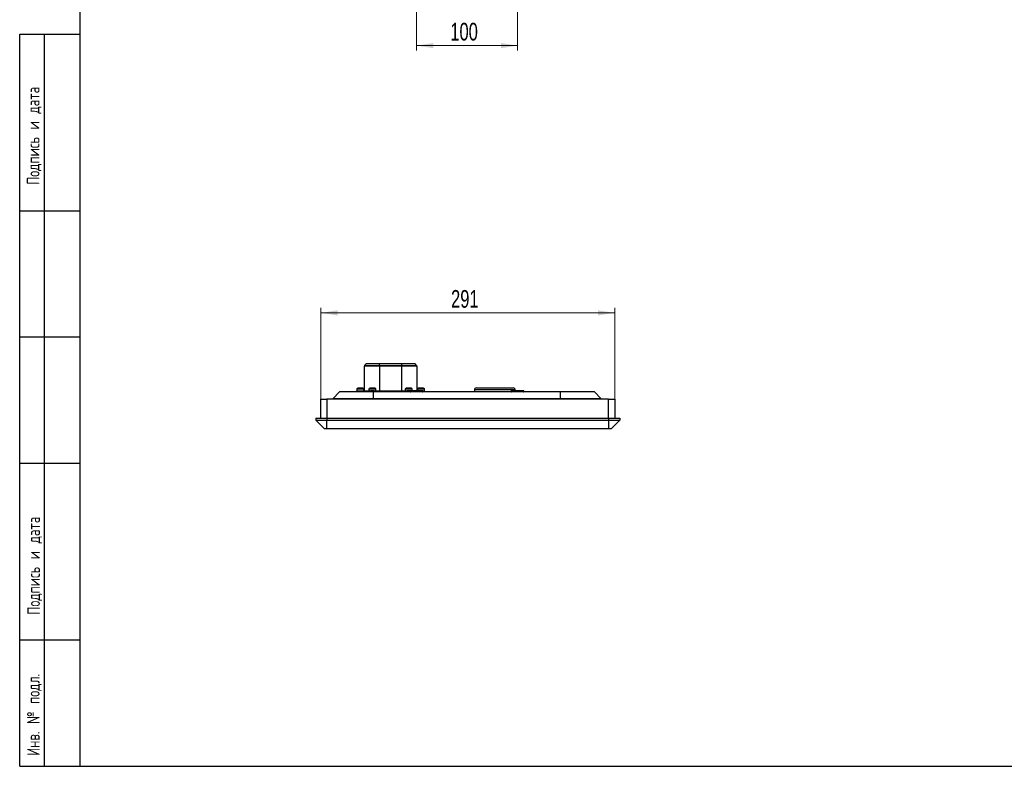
# Model space of a CAD drawing. Header units: millimetres. Extents: x 8 to 415, y 1 to 292.
# Tile 1 of 9: x 8 to 203, y 5 to 153. Entities that reach past the tile are written whole.
import ezdxf

# ---------------------------------------------------------------- set-up
doc = ezdxf.new("R2010")
doc.units = ezdxf.units.MM
doc.styles.add('SLDTEXTSTYLE0', font='TXT', dxfattribs={"width": 0.7, "bigfont": 'bigfont'})
doc.styles.add('SLDTEXTSTYLE1', font='TXT', dxfattribs={"width": 0.7})
doc.dimstyles.new('SLDDIMSTYLE0', dxfattribs={"dimtxt": 3.5, "dimasz": 3.302, "dimexe": 0, "dimexo": 0.0625, "dimgap": 0.875, "dimtad": 2, "dimlfac": 5, "dimrnd": 1e-09, "dimzin": 12, "dimdsep": 46, "dimtxsty": 'SLDTEXTSTYLE1', "dimsah": 1, "dimcen": 0.09, "dimadec": 0, "dimazin": 3, "dimtfac": 1, "dimtdec": 3, "dimtofl": 0, "dimtmove": 0, "dimatfit": 3, "dimfxl": 0, "dimfrac": 2, "dimtolj": 1, "dimtzin": 12, "dimarcsym": 0})

# ---------------------------------------------------------------- blocks, each defined once
blk = doc.blocks.new('_D_3')
at = {"color": 7, "linetype": 'Continuous', "lineweight": 0}
for p, q in [((86.63, 178.14), (86.63, 146.74)), ((106.63, 178.14), (106.63, 146.74)), ((86.63, 147.74), (106.63, 147.74))]:
    blk.add_line(p, q, dxfattribs=at)
at = {"color": 7, "linetype": 'Continuous', "lineweight": 18}
for points in [[(86.63, 147.74), (89.93, 147.23), (89.93, 148.24)], [(106.63, 147.74), (103.33, 148.24), (103.33, 147.23)]]:
    blk.add_solid(points, dxfattribs=at)
at = {"color": 7, "linetype": 'Continuous', "lineweight": 18, "insert": (93.31, 152.25), "char_height": 3.5, "attachment_point": 1, "style": 'SLDTEXTSTYLE1'}
blk.add_mtext('100', dxfattribs=at)
blk = doc.blocks.new('_D_6')
at = {"color": 7, "linetype": 'Continuous', "lineweight": 0}
for p, q in [((67.68, 77.75), (67.68, 95.81)), ((125.88, 77.75), (125.88, 95.81)), ((67.68, 94.81), (125.88, 94.81))]:
    blk.add_line(p, q, dxfattribs=at)
at = {"color": 7, "linetype": 'Continuous', "lineweight": 18}
for points in [[(67.68, 94.81), (70.98, 94.3), (70.98, 95.31)], [(125.88, 94.81), (122.58, 95.31), (122.58, 94.3)]]:
    blk.add_solid(points, dxfattribs=at)
at = {"color": 7, "linetype": 'Continuous', "lineweight": 18, "insert": (93.46, 99.32), "char_height": 3.5, "attachment_point": 1, "style": 'SLDTEXTSTYLE1'}
blk.add_mtext('291', dxfattribs=at)

msp = doc.modelspace()

# ---------------------------------------------------------------- linework, layer by layer
at = {"color": 7, "linetype": 'Continuous', "lineweight": 25}
for p, q in [((20, 5), (20, 292)), ((8, 5), (8, 150.0001)), ((8, 150.0001), (20, 150.0001)), ((12.8784, 150.0001), (12.8784, 5.0001)), ((20, 5), (20, 150.0001)), ((8, 115), (20, 115)), ((20, 90), (8, 90)), ((76.29, 79.3462), (76.29, 84.2633)), ((79.29, 84.2633), (76.29, 84.2633)), ((76.3486, 84.4048), (76.6314, 84.6876)), ((76.3486, 84.4048), (79.29, 84.4048)), ((79.29, 84.6876), (76.6314, 84.6876)), ((76.7729, 84.7462), (79.29, 84.7462)), ((79.29, 84.7462), (83.69, 84.7462)), ((79.29, 84.6876), (79.29, 84.7462)), ((83.69, 84.6876), (79.29, 84.6876)), ((79.29, 84.4048), (79.29, 84.6876)), ((79.29, 84.4048), (83.69, 84.4048)), ((79.29, 84.4048), (79.29, 84.2633)), ((79.29, 84.2633), (79.29, 79.3462)), ((83.69, 84.2633), (79.29, 84.2633)), ((80.726, 84.8062), (80.726, 84.7462)), ((80.726, 84.8062), (82.254, 84.8062)), ((82.254, 84.7462), (82.254, 84.8062)), ((83.69, 84.7462), (86.2072, 84.7462)), ((83.69, 84.7462), (83.69, 84.6876)), ((83.69, 84.4048), (83.69, 84.6876)), ((86.3486, 84.6876), (83.69, 84.6876)), ((83.69, 84.4048), (83.69, 84.2633)), ((83.69, 84.4048), (86.6314, 84.4048)), ((83.69, 79.3462), (83.69, 84.2633)), ((86.69, 84.2633), (83.69, 84.2633)), ((86.6314, 84.4048), (86.3486, 84.6876)), ((86.69, 84.2633), (86.69, 79.4062)), ((70.04, 77.7962), (71.39, 79.1462)), ((78.13, 79.1462), (71.39, 79.1462)), ((74.79, 79.7622), (74.79, 79.3462)), ((74.79, 79.7622), (75.3205, 79.7622)), ((74.89, 79.3462), (74.79, 79.3462)), ((74.89, 79.3462), (75.04, 79.3462)), ((76.0158, 79.8662), (74.9642, 79.8662)), ((75.04, 79.3462), (77.5295, 79.3462)), ((75.04, 79.3462), (75.04, 79.1462)), ((75.3205, 79.7622), (76.19, 79.7622)), ((76.19, 79.3462), (76.19, 79.7622)), ((77.19, 79.7622), (77.19, 79.3462)), ((77.19, 79.7622), (77.8303, 79.7622)), ((78.4158, 79.8662), (77.3642, 79.8662)), ((77.8303, 79.3462), (77.52, 79.3462)), ((77.8303, 79.7622), (78.59, 79.7622)), ((78.26, 79.3462), (77.8303, 79.3462)), ((115.13, 79.1462), (78.13, 79.1462)), ((78.13, 77.7962), (78.13, 79.1462)), ((78.2506, 79.3462), (84.7295, 79.3462)), ((78.59, 79.3462), (78.59, 79.7622)), ((84.39, 79.7622), (84.39, 79.3462)), ((84.39, 79.7622), (85.0303, 79.7622)), ((85.6158, 79.8662), (84.5642, 79.8662)), ((85.0303, 79.3462), (84.72, 79.3462)), ((85.0303, 79.7622), (85.79, 79.7622)), ((85.37, 79.3462), (85.0303, 79.3462)), ((85.37, 79.3462), (85.37, 79.2062)), ((85.37, 79.3462), (87.89, 79.3462)), ((85.37, 79.2062), (87.89, 79.2062)), ((85.43, 79.4062), (87.83, 79.4062)), ((85.79, 79.4062), (85.79, 79.7622)), ((86.79, 79.7622), (86.79, 79.4062)), ((86.79, 79.7622), (88.19, 79.7622)), ((87.1705, 79.8662), (86.9642, 79.8662)), ((88.0158, 79.8662), (87.1705, 79.8662)), ((87.2934, 79.8662), (87.2934, 79.8697)), ((87.6866, 79.8697), (87.6866, 79.8662)), ((87.89, 79.2062), (87.89, 79.3462)), ((87.89, 79.3462), (87.94, 79.3462)), ((87.94, 79.3462), (87.94, 79.1462)), ((87.94, 79.3462), (88.09, 79.3462)), ((88.19, 79.3462), (88.09, 79.3462)), ((88.19, 79.3462), (88.19, 79.7622)), ((98.08, 79.5462), (98.08, 79.1462)), ((106.18, 79.5462), (98.08, 79.5462)), ((98.48, 79.9462), (105.78, 79.9462)), ((105.37, 79.3462), (105.37, 79.2062)), ((105.37, 79.3462), (107.89, 79.3462)), ((105.37, 79.2062), (107.89, 79.2062)), ((105.43, 79.4062), (107.83, 79.4062)), ((106.18, 79.4062), (106.18, 79.5462)), ((107.89, 79.2062), (107.89, 79.3462)), ((115.13, 77.7962), (115.13, 79.1462)), ((121.87, 79.1462), (115.13, 79.1462)), ((123.22, 77.7962), (121.87, 79.1462)), ((67.68, 73.9462), (67.68, 77.7462)), ((67.68, 77.7462), (68.88, 77.7462)), ((68.88, 77.7462), (68.88, 73.9462)), ((124.68, 77.7462), (68.88, 77.7462)), ((70.04, 77.7462), (70.04, 77.7962)), ((78.13, 77.7962), (70.04, 77.7962)), ((115.13, 77.7962), (78.13, 77.7962)), ((78.13, 77.7462), (78.13, 77.7962)), ((123.22, 77.7962), (115.13, 77.7962)), ((115.13, 77.7462), (115.13, 77.7962)), ((123.22, 77.7462), (123.22, 77.7962)), ((124.68, 73.9462), (124.68, 77.7462)), ((124.68, 77.7462), (125.88, 77.7462)), ((125.88, 77.7462), (125.88, 73.9462)), ((66.68, 73.9462), (66.68, 73.5462)), ((66.68, 73.9462), (68.88, 73.9462)), ((68.38, 71.8462), (66.68, 73.5462)), ((66.68, 73.5462), (68.88, 73.5462)), ((68.88, 73.9462), (68.88, 73.5462)), ((68.88, 73.9462), (124.68, 73.9462)), ((68.88, 71.8462), (68.88, 73.5462)), ((68.88, 73.5462), (124.68, 73.5462)), ((124.68, 73.9462), (126.88, 73.9462)), ((124.68, 73.9462), (124.68, 73.5462)), ((124.68, 73.5462), (126.88, 73.5462)), ((124.68, 73.5462), (124.68, 71.8462)), ((126.88, 73.5462), (125.18, 71.8462)), ((126.88, 73.9462), (126.88, 73.5462)), ((68.88, 71.8462), (68.38, 71.8462)), ((124.68, 71.8462), (68.88, 71.8462)), ((125.18, 71.8462), (124.68, 71.8462)), ((20, 65), (8, 65)), ((20, 30), (8, 30)), ((8, 5), (20, 5)), ((20, 5), (415, 5))]:
    msp.add_line(p, q, dxfattribs=at)
for centre, radius, start, end in [((76.49, 84.2633), 0.2, 135, 180), ((76.7729, 84.5462), 0.2, 90, 135), ((86.2072, 84.5462), 0.2, 45, 90), ((86.49, 84.2633), 0.2, 0, 45), ((74.89, 79.1462), 0.2, 90, 180), ((75.49, 78.7875), 1.2, 115.98621, 125.685335), ((75.49, 78.7875), 1.2, 54.314665, 64.01379), ((77.89, 78.7875), 1.2, 115.98621, 125.685335), ((77.89, 78.7875), 1.2, 54.314665, 64.01379), ((85.09, 78.7875), 1.2, 115.98621, 125.685335), ((85.43, 79.3462), 0.06, 90, 180), ((85.43, 79.2062), 0.06, 180, 270), ((85.09, 78.7875), 1.2, 54.314665, 64.01379), ((87.49, 78.7875), 1.2, 115.98621, 125.685335), ((87.83, 79.3462), 0.06, 0, 90), ((87.83, 79.2062), 0.06, 270, 0), ((87.49, 78.7875), 1.2, 54.314665, 64.01379), ((88.09, 79.1462), 0.2, 0, 90), ((98.48, 79.5462), 0.4, 90, 180), ((105.43, 79.3462), 0.06, 90, 180), ((105.43, 79.2062), 0.06, 180, 270), ((105.78, 79.5462), 0.4, 0, 90), ((107.83, 79.3462), 0.06, 0, 90), ((107.83, 79.2062), 0.06, 270, 0)]:
    msp.add_arc(centre, radius, start, end, dxfattribs=at)

# ---------------------------------------------------------------- texts
at = {"color": 7, "linetype": 'Continuous', "lineweight": 0, "char_height": 2.5, "attachment_point": 1, "rotation": 90, "style": 'SLDTEXTSTYLE0'}
for s, insert in [('Подпись и дата', (9.4236, 120.1521)), ('Подпись и дата', (9.5139, 35.016)), ('Инв. № подл.', (9.4536, 7.0763))]:
    msp.add_mtext(s, dxfattribs=dict(at, insert=insert))

# ---------------------------------------------------------------- dimensions: what is measured, and where the dimension line sits
at = {"color": 7, "linetype": 'Continuous', "lineweight": 18}
for base, p1, p2, picture, middle in [((106.63, 147.7367), (86.63, 178.1449), (106.63, 178.1449), '_D_3', (96.63, 147.7367)), ((125.88, 94.8062), (67.68, 77.7462), (125.88, 77.7462), '_D_6', (96.78, 94.8062))]:
    dim = msp.add_linear_dim(base=base, p1=p1, p2=p2, dimstyle='SLDDIMSTYLE0', dxfattribs=at)
    dim.commit()
    dim.dimension.update_dxf_attribs({"geometry": picture, "text_midpoint": middle, "dimtype": 160})

doc.saveas('drawing.dxf')
